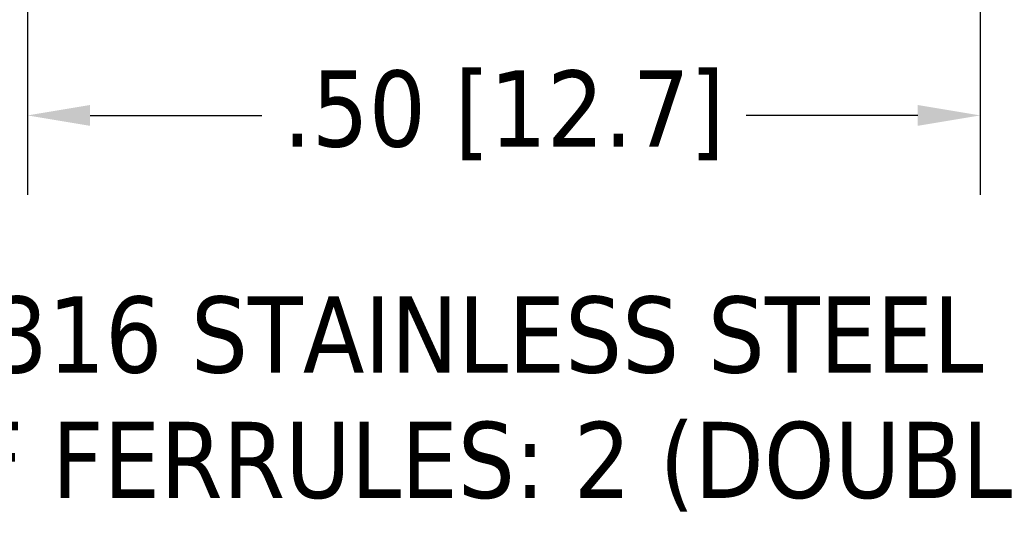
# Model space of a CAD drawing. Header units: inches. Extents: x 0.2 to 10.9, y 0.3 to 8.6.
# Tile 2 of 17: x 1.8 to 3.3, y 2 to 2.8. Entities that reach past the tile are written whole.
import ezdxf

# ---------------------------------------------------------------- set-up
doc = ezdxf.new("R2010")
doc.units = ezdxf.units.IN
doc.header["$MEASUREMENT"] = 0
doc.layers.add('Dimensions', color=18, linetype='Continuous')
doc.styles.add('Note Text (ANSI)', font='tahoma.ttf')
doc.dimstyles.new('Default (ANSI)', dxfattribs={"dimtxt": 0.12, "dimasz": 0.098425, "dimexe": 0.125, "dimexo": 0.125, "dimgap": 0.031496, "dimtad": 0, "dimtih": 1, "dimtoh": 1, "dimrnd": 1e-08, "dimzin": 4, "dimdsep": 46, "dimtxsty": 'Note Text (ANSI)', "dimcen": 0.09, "dimdle": 0.393701, "dimclrd": 256, "dimclre": 256, "dimclrt": 256, "dimadec": 0, "dimazin": 1, "dimtfac": 1, "dimtofl": 0, "dimtmove": 0, "dimatfit": 3, "dimfxl": 1, "dimtolj": 1, "dimtzin": 4, "dimlwd": -1, "dimlwe": -1, "dimarcsym": 0})

# ---------------------------------------------------------------- blocks, each defined once
blk = doc.blocks.new('*D19')
at = {"layer": 'Defpoints', "color": 0, "transparency": 16777216}
for p in [(1.78, 4.2424), (3.2803, 4.162), (3.2803, 2.6487)]:
    blk.add_point(p, dxfattribs=at)
at = {"layer": 'Dimensions', "transparency": 16777216}
for p, q in [((1.78, 4.1174), (1.78, 2.5237)), ((3.2803, 4.037), (3.2803, 2.5237)), ((1.8784, 2.6487), (2.1488, 2.6487)), ((3.1819, 2.6487), (2.9115, 2.6487))]:
    blk.add_line(p, q, dxfattribs=at)
for points in [[(1.8784, 2.6651), (1.8784, 2.6323), (1.78, 2.6487)], [(3.1819, 2.6651), (3.1819, 2.6323), (3.2803, 2.6487)]]:
    blk.add_solid(points, dxfattribs=at)
at = {"layer": 'Dimensions', "transparency": 16777216, "insert": (2.5302, 2.6487), "char_height": 0.12, "attachment_point": 5, "style": 'Note Text (ANSI)'}
blk.add_mtext('\\A1;.50 [12.7]', dxfattribs=at)

msp = doc.modelspace()

# ---------------------------------------------------------------- texts
at = {"layer": 'Dimensions', "insert": (0.6834, 2.7586), "char_height": 0.12, "width": 3.904831, "attachment_point": 1, "line_spacing_factor": 0.987884, "style": 'Note Text (ANSI)'}
msp.add_mtext('{\\LNOTES\\P} \\P1.) MATERIAL: 316 STAINLESS STEEL\\P2.) NUMBER OF FERRULES: 2 (DOUBLE TYPE)\\P3.) PRESSURE RATING: 6500 PSI (447 bar)\\P ', dxfattribs=at)

# ---------------------------------------------------------------- dimensions: what is measured, and where the dimension line sits
at = {"layer": 'Dimensions'}
dim = msp.add_linear_dim(base=(3.2803, 2.6487), p1=(1.78, 4.2424), p2=(3.2803, 4.162), dimstyle='Default (ANSI)', override={"dimlfac": 0.333333}, dxfattribs=at)
dim.commit()
dim.dimension.update_dxf_attribs({"geometry": '*D19', "text_midpoint": (2.5302, 2.6487)})

doc.saveas('drawing.dxf')
